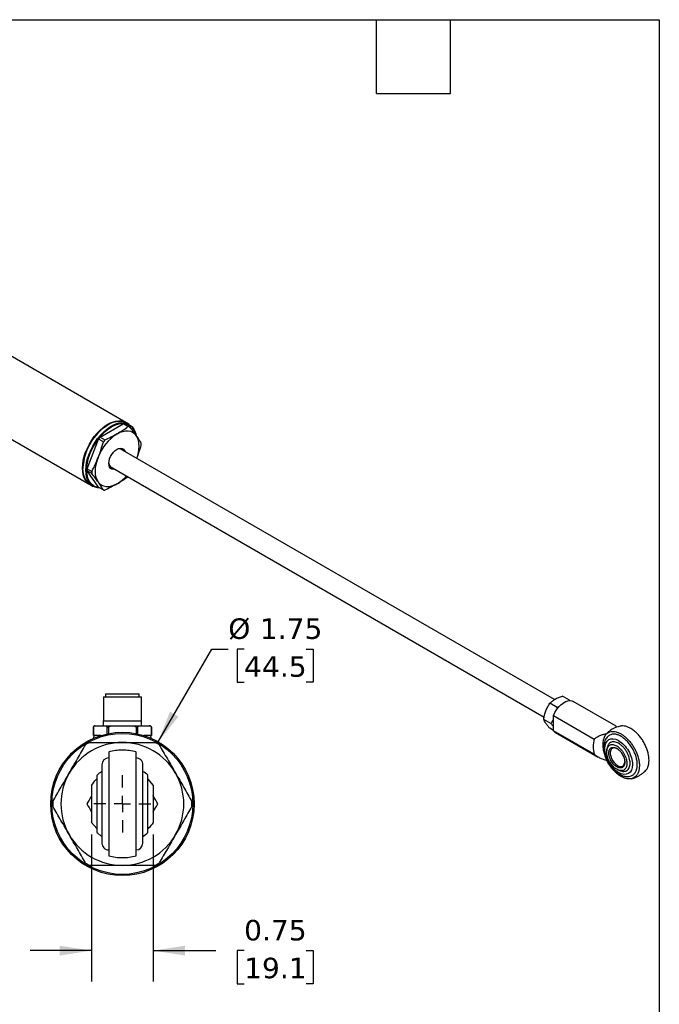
# Model space of a CAD drawing. Header units: inches. Extents: x 0.7 to 32.2, y 0.7 to 24.8.
# Tile 6 of 6: x 24.4 to 32.2, y 12.7 to 24.8. Entities that reach past the tile are written whole.
import ezdxf

# ---------------------------------------------------------------- set-up
doc = ezdxf.new("R2010")
doc.units = ezdxf.units.IN
doc.header["$LTSCALE"] = 3
doc.header["$MEASUREMENT"] = 0
doc.linetypes.add('SLD-Center', pattern=[0.75, 0.6, -0.05, 0.05, -0.05])
doc.linetypes.add('SLD-Solid', pattern=[0])
doc.layers.add('CENTER', color=40, linetype='SLD-Center')
doc.layers.add('DIMENSIONS', color=140, linetype='SLD-Solid', lineweight=25)
doc.layers.add('TEXT', color=140, linetype='SLD-Solid', lineweight=25)
doc.styles.add('SLDTEXTSTYLE0', font='VERDANA.TTF')
doc.dimstyles.new('SLDDIMSTYLE6', dxfattribs={"dimtxt": 0.254883, "dimasz": 0.39, "dimexe": 0, "dimexo": 0.0625, "dimgap": 0.063721, "dimtad": 0, "dimtih": 1, "dimtoh": 1, "dimrnd": 1e-09, "dimzin": 12, "dimdsep": 46, "dimtxsty": 'SLDTEXTSTYLE0', "dimsah": 1, "dimcen": 0, "dimadec": 0, "dimazin": 3, "dimtfac": 1, "dimtofl": 0, "dimtmove": 0, "dimatfit": 3, "dimfxl": 0, "dimfrac": 2, "dimtolj": 1, "dimtzin": 12, "dimarcsym": 0})
doc.dimstyles.new('SLDDIMSTYLE7', dxfattribs={"dimtxt": 0.254883, "dimasz": 0.39, "dimexe": 0, "dimexo": 0.0625, "dimgap": 0.063721, "dimtad": 0, "dimtih": 1, "dimtoh": 1, "dimrnd": 1e-09, "dimdsep": 46, "dimtxsty": 'SLDTEXTSTYLE0', "dimsah": 1, "dimcen": 0.09, "dimadec": 0, "dimazin": 2, "dimtfac": 1, "dimtmove": 0, "dimatfit": 0, "dimfxl": 0, "dimfrac": 2, "dimtolj": 1, "dimtzin": 12, "dimarcsym": 0})

# ---------------------------------------------------------------- blocks, each defined once
blk = doc.blocks.new('_D_7')
at = {"layer": 'DIMENSIONS'}
for p, q in [((26.134, 15.933), (26.788, 17.066)), ((26.788, 17.066), (26.989, 17.066)), ((27.182, 17.066), (27.096, 17.066)), ((27.096, 17.066), (27.096, 16.661)), ((27.939, 17.066), (28.025, 17.066)), ((28.025, 17.066), (28.025, 16.661)), ((27.096, 16.661), (27.182, 16.661)), ((28.025, 16.661), (27.939, 16.661))]:
    blk.add_line(p, q, dxfattribs=at)
blk.add_solid([(26.134, 15.933), (26.381, 16.241), (26.277, 16.301)], dxfattribs=at)
at = {"layer": 'DIMENSIONS', "char_height": 0.25, "attachment_point": 1, "style": 'SLDTEXTSTYLE0'}
for s, insert in [('%%c', (26.989, 17.44)), ('1.75', (27.374, 17.44)), ('44.5', (27.182, 16.978))]:
    blk.add_mtext(s, dxfattribs=dict(at, insert=insert))
blk = doc.blocks.new('_D_8')
at = {"layer": 'DIMENSIONS'}
for p, q in [((25.321, 14.8), (25.321, 13.009)), ((26.071, 14.8), (26.071, 13.009)), ((25.321, 13.384), (24.571, 13.384)), ((26.071, 13.384), (26.836, 13.384)), ((27.182, 13.384), (27.096, 13.384)), ((27.096, 13.384), (27.096, 12.979)), ((27.939, 13.384), (28.025, 13.384)), ((28.025, 13.384), (28.025, 12.979)), ((27.096, 12.979), (27.182, 12.979)), ((28.025, 12.979), (27.939, 12.979))]:
    blk.add_line(p, q, dxfattribs=at)
for points in [[(25.321, 13.384), (24.931, 13.444), (24.931, 13.324)], [(26.071, 13.384), (26.461, 13.324), (26.461, 13.444)]]:
    blk.add_solid(points, dxfattribs=at)
at = {"layer": 'DIMENSIONS', "char_height": 0.25, "attachment_point": 1, "style": 'SLDTEXTSTYLE0'}
for s, insert in [('0.75', (27.182, 13.759)), ('19.1', (27.182, 13.297))]:
    blk.add_mtext(s, dxfattribs=dict(at, insert=insert))
blk = doc.blocks.new('SW_CENTERMARKSYMBOL_2')
at = {"layer": 'CENTER', "color": 0}
for p, q in [((0, 0.2), (0, 0.34925)), ((-0.2, 0), (-0.34925, 0)), ((0, 0), (-0.1, 0)), ((0, 0), (0, 0.1)), ((0, 0), (0, -0.1)), ((0, 0), (0.1, 0)), ((0.2, 0), (0.34925, 0)), ((0, -0.2), (0, -0.34925))]:
    blk.add_line(p, q, dxfattribs=at)

msp = doc.modelspace()

# ---------------------------------------------------------------- linework, layer by layer
for p, q in [((25.738, 19.833), (18.797, 23.84)), ((18.141, 23.208), (25.3, 19.075)), ((25.424, 19.652), (25.707, 19.815)), ((25.524, 19.808), (25.519, 19.805)), ((25.764, 19.782), (25.707, 19.815)), ((25.724, 19.814), (25.782, 19.781)), ((25.779, 19.81), (25.743, 19.83)), ((25.265, 19.266), (25.406, 19.63)), ((25.464, 19.597), (25.406, 19.63)), ((25.424, 19.652), (25.481, 19.619)), ((30.972, 16.45), (25.67, 19.511)), ((25.674, 19.51), (25.676, 19.507)), ((25.215, 19.279), (25.215, 19.272)), ((25.265, 19.266), (25.322, 19.233)), ((25.406, 19.041), (25.265, 19.243)), ((25.322, 19.209), (25.265, 19.243)), ((25.546, 19.295), (30.844, 16.236)), ((25.546, 19.293), (25.549, 19.293)), ((25.306, 19.072), (25.341, 19.052)), ((25.406, 19.041), (25.464, 19.008)), ((25.464, 16.483), (25.464, 16.188)), ((25.464, 16.483), (25.696, 16.483)), ((25.492, 16.519), (25.492, 16.483)), ((25.492, 16.519), (25.696, 16.519)), ((25.696, 16.519), (25.901, 16.519)), ((25.696, 16.483), (25.929, 16.483)), ((25.901, 16.483), (25.901, 16.519)), ((25.929, 16.188), (25.929, 16.483)), ((31.155, 16.442), (31.068, 16.492)), ((31.002, 16.354), (30.915, 16.404)), ((31.002, 16.354), (30.996, 16.325)), ((31.028, 16.363), (31.002, 16.354)), ((31.155, 16.442), (31.15, 16.437)), ((31.161, 16.435), (31.155, 16.442)), ((31.723, 16.125), (31.2, 16.427)), ((30.958, 16.253), (31.454, 15.967)), ((30.958, 16.069), (30.958, 16.253)), ((25.342, 16.109), (25.342, 16.01)), ((25.342, 16.01), (25.342, 16.109)), ((25.342, 16.109), (25.342, 16.109)), ((25.366, 16.128), (25.485, 16.128)), ((25.462, 16.188), (25.462, 16.128)), ((25.462, 16.188), (25.696, 16.188)), ((25.508, 16.109), (25.53, 16.109)), ((25.508, 16.109), (25.508, 16.03)), ((25.53, 16.034), (25.53, 16.109)), ((25.578, 16.128), (25.815, 16.128)), ((25.696, 16.188), (25.931, 16.188)), ((25.863, 16.109), (25.884, 16.109)), ((25.863, 16.109), (25.863, 16.034)), ((25.884, 16.03), (25.884, 16.109)), ((25.908, 16.128), (26.027, 16.128)), ((25.931, 16.128), (25.931, 16.188)), ((26.051, 16.01), (26.051, 16.109)), ((26.051, 16.109), (26.051, 16.01)), ((26.051, 16.109), (26.051, 16.109)), ((30.925, 16.156), (30.839, 16.207)), ((25.382, 16.01), (25.342, 16.01)), ((25.342, 16.01), (25.342, 16.01)), ((25.435, 16.01), (25.382, 16.01)), ((26.011, 16.01), (25.958, 16.01)), ((26.051, 16.01), (26.011, 16.01)), ((26.051, 16.01), (26.051, 16.01)), ((30.958, 16.073), (30.915, 16.098)), ((31.454, 15.783), (30.958, 16.069)), ((30.981, 16.049), (31.504, 15.746)), ((25.321, 15.401), (25.321, 14.95)), ((26.009, 15.478), (26.071, 15.401)), ((26.071, 15.401), (26.071, 14.95)), ((25.384, 14.873), (25.321, 14.95))]:
    msp.add_line(p, q)
at = {"flags": 128}
for points in [[(25.303, 19.074), (25.294, 19.079), (25.269, 19.1), (25.248, 19.126), (25.231, 19.157), (25.219, 19.192), (25.212, 19.232), (25.21, 19.276), (25.212, 19.322), (25.219, 19.37), (25.231, 19.42), (25.248, 19.47), (25.269, 19.52), (25.294, 19.568), (25.322, 19.616), (25.353, 19.66), (25.387, 19.701), (25.424, 19.739), (25.461, 19.772), (25.5, 19.799), (25.539, 19.822), (25.577, 19.838), (25.615, 19.849), (25.651, 19.853), (25.685, 19.851), (25.716, 19.843), (25.74, 19.831)], [(25.306, 19.072), (25.299, 19.076), (25.274, 19.097), (25.253, 19.122), (25.237, 19.153), (25.225, 19.189), (25.218, 19.229), (25.215, 19.272), (25.218, 19.319), (25.225, 19.367), (25.237, 19.417), (25.253, 19.467), (25.274, 19.517), (25.299, 19.565), (25.327, 19.612), (25.359, 19.657), (25.393, 19.698), (25.429, 19.736), (25.466, 19.768), (25.505, 19.796), (25.544, 19.819), (25.582, 19.835), (25.62, 19.846), (25.656, 19.85), (25.69, 19.848), (25.722, 19.84), (25.743, 19.83)], [(25.424, 19.031), (25.394, 19.033), (25.363, 19.042), (25.334, 19.056), (25.31, 19.076), (25.289, 19.102), (25.272, 19.133), (25.26, 19.169), (25.253, 19.209), (25.25, 19.252), (25.253, 19.298), (25.26, 19.346), (25.272, 19.396), (25.289, 19.446), (25.31, 19.496), (25.334, 19.545), (25.363, 19.592), (25.394, 19.637), (25.428, 19.678), (25.464, 19.715), (25.502, 19.748), (25.54, 19.776), (25.579, 19.798), (25.618, 19.815), (25.655, 19.826), (25.691, 19.83), (25.726, 19.828), (25.757, 19.82), (25.785, 19.805), (25.81, 19.785), (25.831, 19.759), (25.847, 19.728), (25.859, 19.692), (25.863, 19.677)], [(25.416, 19.035), (25.399, 19.038), (25.368, 19.046), (25.34, 19.062), (25.316, 19.083), (25.296, 19.11), (25.28, 19.142), (25.269, 19.178), (25.262, 19.219), (25.261, 19.263), (25.265, 19.31), (25.274, 19.359), (25.287, 19.409), (25.305, 19.459), (25.327, 19.509), (25.354, 19.558), (25.383, 19.604), (25.416, 19.647), (25.451, 19.687), (25.488, 19.723), (25.526, 19.753), (25.565, 19.779)], [(25.565, 19.779), (25.604, 19.798), (25.642, 19.812), (25.679, 19.819), (25.714, 19.82), (25.747, 19.814), (25.777, 19.802), (25.803, 19.784), (25.825, 19.76), (25.843, 19.73), (25.857, 19.696), (25.863, 19.67)], [(25.632, 19.695), (25.667, 19.712), (25.701, 19.724), (25.734, 19.73), (25.765, 19.731), (25.794, 19.725), (25.82, 19.714), (25.843, 19.697), (25.862, 19.674)], [(25.862, 19.674), (25.877, 19.647), (25.888, 19.616), (25.895, 19.581), (25.897, 19.542), (25.895, 19.501), (25.888, 19.457), (25.877, 19.413), (25.871, 19.395)], [(25.605, 19.261), (25.589, 19.259), (25.569, 19.262), (25.553, 19.271), (25.541, 19.286), (25.534, 19.306), (25.531, 19.331), (25.534, 19.358), (25.541, 19.387), (25.553, 19.416), (25.569, 19.443), (25.589, 19.468), (25.61, 19.489), (25.632, 19.505), (25.655, 19.515), (25.676, 19.519), (25.695, 19.516), (25.711, 19.507), (25.723, 19.492), (25.729, 19.477)], [(25.674, 19.509), (25.673, 19.511), (25.672, 19.512)], [(25.403, 19.103), (25.387, 19.13), (25.376, 19.162), (25.369, 19.197), (25.367, 19.236), (25.369, 19.277), (25.376, 19.32), (25.387, 19.365), (25.403, 19.409)], [(25.552, 19.291), (25.549, 19.292), (25.548, 19.292)], [(25.632, 19.083), (25.598, 19.065), (25.564, 19.053), (25.531, 19.047), (25.5, 19.047), (25.471, 19.053), (25.445, 19.064), (25.422, 19.081), (25.403, 19.103)], [(30.958, 16.253), (30.975, 16.29), (30.996, 16.325), (31.02, 16.357), (31.047, 16.385), (31.076, 16.407), (31.105, 16.424), (31.133, 16.434), (31.16, 16.438), (31.184, 16.434), (31.2, 16.427)], [(30.958, 16.069), (30.975, 16.052), (30.981, 16.049)], [(31.61, 16.035), (31.59, 16.014), (31.575, 15.987), (31.564, 15.955), (31.559, 15.919), (31.559, 15.879), (31.564, 15.837), (31.575, 15.793), (31.59, 15.749), (31.61, 15.705)], [(31.74, 15.848), (31.719, 15.857), (31.699, 15.86), (31.681, 15.856), (31.667, 15.846), (31.657, 15.83), (31.652, 15.809), (31.652, 15.784), (31.657, 15.757), (31.667, 15.73), (31.681, 15.703), (31.699, 15.679), (31.719, 15.659), (31.74, 15.643), (31.761, 15.634), (31.781, 15.631), (31.799, 15.635), (31.813, 15.645), (31.823, 15.662), (31.828, 15.683), (31.828, 15.694)]]:
    msp.add_lwpolyline(points, dxfattribs=at)
for radius in [0.875, 0.86]:
    msp.add_circle((25.696, 15.175), radius)
for centre, radius, start, end in [((25.872, 19.25), 0.657, 122.4546, 177.5508), ((25.7, 19.644), 0.171, 81.9467, 87.8343), ((25.758, 19.611), 0.171, 81.9467, 87.8343), ((25.943, 19.21), 0.576, 122.638, 159.7729), ((25.95, 19.211), 0.687, 140.0404, 142.3705), ((26.008, 19.178), 0.687, 140.0404, 142.3705), ((25.658, 19.456), 0.0558, 45.049, 124.0367), ((25.523, 19.568), 0.401, 358.3307, 1.6693), ((25.665, 19.254), 0.401, 178.3307, 181.6693), ((25.587, 19.333), 0.0552, 175.4707, 255.4543), ((25.723, 19.221), 0.401, 178.3307, 181.6693), ((25.387, 19.491), 0.476, 300.985, 319.0474), ((25.488, 19.177), 0.171, 261.9467, 267.8343), ((25.372, 15.981), 0.0295, 90, 190.1823), ((26.021, 15.981), 0.0295, 349.8177, 90), ((31.819, 15.838), 0.287, 127.0329, 136.7079), ((25.696, 15.175), 0.75, 90, 150), ((25.696, 15.175), 0.85, 118.0725, 121.9275), ((25.696, 15.175), 0.75, 30, 90), ((25.696, 15.175), 0.85, 58.0725, 61.9275), ((31.794, 15.875), 0.352, 164.8418, 195.1582), ((25.696, 15.175), 0.656, 90, 104.7472), ((25.696, 15.175), 0.656, 75.2465, 90), ((25.53, 15.654), 0.0833, 90.0185, 180), ((25.863, 15.654), 0.0833, 0, 90.0185), ((25.696, 15.175), 0.75, 150, 210), ((25.696, 15.175), 0.469, 48.1426, 57.7592), ((25.696, 15.175), 0.75, 330, 30), ((25.696, 15.175), 0.85, 178.0725, 181.9275), ((25.696, 15.175), 0.85, 358.0725, 1.9275), ((25.696, 15.175), 0.75, 210, 270), ((25.696, 15.175), 0.75, 270, 330), ((25.696, 15.175), 0.469, 302.2409, 311.8623), ((25.53, 14.696), 0.0833, 180, 270.0185), ((25.863, 14.696), 0.0833, 270.0185, 0), ((25.696, 15.175), 0.85, 238.0725, 241.9275), ((25.696, 15.175), 0.656, 255.2465, 270), ((25.696, 15.175), 0.656, 270, 284.7472), ((25.696, 15.175), 0.85, 298.0725, 301.9275)]:
    msp.add_arc(centre, radius, start, end)
for points, knots in [([(25.632, 19.695), (25.656, 19.709), (25.679, 19.723), (25.723, 19.752), (25.744, 19.767), (25.764, 19.782)], [0, 0, 0, 0, 0.5, 0.5, 1, 1, 1, 1]), ([(25.782, 19.781), (25.796, 19.762), (25.811, 19.744), (25.837, 19.709), (25.85, 19.691), (25.862, 19.674)], [0, 0, 0, 0, 0.5, 0.5, 1, 1, 1, 1]), ([(25.403, 19.409), (25.414, 19.44), (25.425, 19.471), (25.446, 19.533), (25.455, 19.565), (25.464, 19.597)], [0, 0, 0, 0, 0.5, 0.5, 1, 1, 1, 1]), ([(25.481, 19.619), (25.508, 19.631), (25.534, 19.643), (25.584, 19.668), (25.609, 19.681), (25.632, 19.695)], [0, 0, 0, 0, 0.5, 0.5, 1, 1, 1, 1]), ([(25.862, 19.674), (25.874, 19.658), (25.885, 19.641), (25.905, 19.61), (25.914, 19.594), (25.923, 19.579)], [0, 0, 0, 0, 0.5, 0.5, 1, 1, 1, 1]), ([(25.923, 19.556), (25.914, 19.524), (25.899, 19.47), (25.879, 19.417), (25.871, 19.395)], [0, 0, 0, 0, 0.58204, 1, 1, 1, 1]), ([(25.322, 19.233), (25.337, 19.261), (25.351, 19.29), (25.378, 19.349), (25.391, 19.379), (25.403, 19.409)], [0, 0, 0, 0, 0.5, 0.5, 1, 1, 1, 1]), ([(25.403, 19.103), (25.391, 19.12), (25.378, 19.137), (25.351, 19.173), (25.337, 19.191), (25.322, 19.209)], [0, 0, 0, 0, 0.5, 0.5, 1, 1, 1, 1]), ([(25.764, 19.17), (25.744, 19.154), (25.723, 19.139), (25.679, 19.11), (25.656, 19.096), (25.632, 19.083)], [0, 0, 0, 0, 0.5, 0.5, 1, 1, 1, 1]), ([(25.464, 19.008), (25.455, 19.023), (25.446, 19.038), (25.425, 19.07), (25.414, 19.086), (25.403, 19.103)], [0, 0, 0, 0, 0.5, 0.5, 1, 1, 1, 1]), ([(25.632, 19.083), (25.609, 19.069), (25.584, 19.056), (25.534, 19.03), (25.508, 19.018), (25.481, 19.006)], [0, 0, 0, 0, 0.5, 0.5, 1, 1, 1, 1]), ([(30.98, 16.455), (30.993, 16.462), (31.007, 16.469), (31.036, 16.482), (31.052, 16.487), (31.068, 16.492)], [0, 0, 0, 0, 0.5, 0.5, 1, 1, 1, 1]), ([(30.865, 16.312), (30.871, 16.329), (30.879, 16.345), (30.896, 16.375), (30.905, 16.39), (30.915, 16.404)], [0, 0, 0, 0, 0.5, 0.5, 1, 1, 1, 1]), ([(30.915, 16.404), (30.924, 16.413), (30.934, 16.422), (30.955, 16.439), (30.967, 16.447), (30.98, 16.455)], [0, 0, 0, 0, 0.5, 0.5, 1, 1, 1, 1]), ([(30.839, 16.207), (30.841, 16.225), (30.844, 16.243), (30.853, 16.278), (30.858, 16.295), (30.865, 16.312)], [0, 0, 0, 0, 0.5, 0.5, 1, 1, 1, 1]), ([(25.366, 16.128), (25.365, 16.128), (25.362, 16.128), (25.361, 16.129), (25.359, 16.128), (25.358, 16.128), (25.357, 16.128), (25.357, 16.128), (25.356, 16.128), (25.356, 16.127), (25.355, 16.127), (25.353, 16.126), (25.35, 16.125), (25.347, 16.122), (25.345, 16.119), (25.344, 16.117), (25.343, 16.116), (25.343, 16.114), (25.342, 16.112), (25.342, 16.11), (25.342, 16.109)], [0, 0, 0, 0, 0.391217, 0.608812, 0.656106, 0.663643, 0.670091, 0.675923, 0.681651, 0.687711, 0.694388, 0.710039, 0.750138, 0.844649, 0.884457, 0.913556, 0.925381, 0.936208, 0.956873, 1, 1, 1, 1]), ([(25.342, 16.109), (25.342, 16.111), (25.343, 16.113), (25.344, 16.117), (25.345, 16.119), (25.348, 16.123), (25.35, 16.124), (25.357, 16.128), (25.362, 16.128), (25.366, 16.128)], [0, 0, 0, 0, 0.125, 0.125, 0.25, 0.25, 0.5, 0.5, 1, 1, 1, 1]), ([(25.485, 16.128), (25.487, 16.128), (25.489, 16.128), (25.494, 16.127), (25.496, 16.127), (25.501, 16.124), (25.503, 16.123), (25.506, 16.119), (25.507, 16.117), (25.508, 16.113), (25.508, 16.111), (25.508, 16.109)], [0, 0, 0, 0, 0.25, 0.25, 0.5, 0.5, 0.75, 0.75, 0.875, 0.875, 1, 1, 1, 1]), ([(25.485, 16.128), (25.487, 16.128), (25.493, 16.128), (25.502, 16.128), (25.511, 16.128), (25.52, 16.128), (25.531, 16.128), (25.545, 16.128), (25.561, 16.128), (25.572, 16.128), (25.578, 16.128)], [0, 0, 0, 0, 0.099898, 0.19975, 0.299663, 0.399741, 0.500089, 0.666927, 0.833401, 1, 1, 1, 1]), ([(25.53, 16.109), (25.53, 16.111), (25.531, 16.113), (25.534, 16.117), (25.536, 16.119), (25.542, 16.123), (25.546, 16.124), (25.56, 16.128), (25.569, 16.128), (25.578, 16.128)], [0, 0, 0, 0, 0.125, 0.125, 0.25, 0.25, 0.5, 0.5, 1, 1, 1, 1]), ([(25.815, 16.128), (25.82, 16.128), (25.824, 16.128), (25.833, 16.127), (25.838, 16.127), (25.847, 16.124), (25.851, 16.123), (25.857, 16.119), (25.859, 16.117), (25.862, 16.113), (25.863, 16.111), (25.863, 16.109)], [0, 0, 0, 0, 0.25, 0.25, 0.5, 0.5, 0.75, 0.75, 0.875, 0.875, 1, 1, 1, 1]), ([(25.815, 16.128), (25.818, 16.128), (25.825, 16.128), (25.835, 16.128), (25.845, 16.128), (25.854, 16.128), (25.866, 16.128), (25.879, 16.128), (25.894, 16.128), (25.904, 16.128), (25.908, 16.128)], [0, 0, 0, 0, 0.099898, 0.19975, 0.299663, 0.399741, 0.500089, 0.666927, 0.833401, 1, 1, 1, 1]), ([(25.884, 16.109), (25.884, 16.111), (25.885, 16.113), (25.886, 16.117), (25.887, 16.119), (25.89, 16.123), (25.892, 16.124), (25.899, 16.128), (25.904, 16.128), (25.908, 16.128)], [0, 0, 0, 0, 0.125, 0.125, 0.25, 0.25, 0.5, 0.5, 1, 1, 1, 1]), ([(26.051, 16.109), (26.051, 16.11), (26.051, 16.112), (26.05, 16.114), (26.049, 16.116), (26.048, 16.118), (26.047, 16.121), (26.04, 16.128), (26.033, 16.128), (26.027, 16.128)], [0, 0, 0, 0, 0.057751, 0.085571, 0.113259, 0.143564, 0.180702, 0.286133, 1, 1, 1, 1]), ([(26.027, 16.128), (26.029, 16.128), (26.031, 16.128), (26.036, 16.127), (26.038, 16.127), (26.043, 16.124), (26.045, 16.123), (26.048, 16.119), (26.049, 16.117), (26.05, 16.113), (26.051, 16.111), (26.051, 16.109)], [0, 0, 0, 0, 0.25, 0.25, 0.5, 0.5, 0.75, 0.75, 0.875, 0.875, 1, 1, 1, 1]), ([(26.043, 16.124), (26.042, 16.124), (26.038, 16.128), (26.032, 16.128), (26.027, 16.128), (26.027, 16.128)], [0, 0, 0, 0, 0.087289, 0.895629, 1, 1, 1, 1]), ([(30.865, 16.159), (30.858, 16.168), (30.853, 16.177), (30.844, 16.192), (30.841, 16.2), (30.839, 16.207)], [0, 0, 0, 0, 0.5, 0.5, 1, 1, 1, 1]), ([(30.915, 16.098), (30.905, 16.109), (30.896, 16.119), (30.879, 16.14), (30.871, 16.15), (30.865, 16.159)], [0, 0, 0, 0, 0.5, 0.5, 1, 1, 1, 1]), ([(30.958, 16.21), (30.956, 16.207), (30.947, 16.188), (30.935, 16.171), (30.925, 16.156)], [0, 0, 0, 0, 0.165085, 1, 1, 1, 1]), ([(30.925, 16.156), (30.935, 16.146), (30.947, 16.132), (30.956, 16.12), (30.958, 16.118)], [0, 0, 0, 0, 0.816979, 1, 1, 1, 1]), ([(31.774, 16.125), (31.765, 16.123), (31.745, 16.118), (31.714, 16.107), (31.681, 16.091), (31.657, 16.077), (31.646, 16.067), (31.645, 16.066)], [0, 0, 0, 0, 0.198984, 0.4355218, 0.6936792, 0.967118, 1, 1, 1, 1]), ([(31.726, 16.111), (31.726, 16.113), (31.725, 16.121), (31.723, 16.127), (31.722, 16.125), (31.722, 16.125)], [0, 0, 0, 0, 0.281643, 0.893417, 1, 1, 1, 1]), ([(32.086, 15.585), (32.086, 15.585), (32.094, 15.592), (32.105, 15.612), (32.118, 15.646), (32.125, 15.685), (32.125, 15.729), (32.119, 15.776), (32.107, 15.825), (32.088, 15.873), (32.065, 15.922), (32.037, 15.967), (32.004, 16.009), (31.97, 16.046), (31.932, 16.077), (31.895, 16.102), (31.857, 16.119), (31.821, 16.127), (31.793, 16.129), (31.779, 16.125), (31.775, 16.124)], [0, 0, 0, 0, 0.000589, 0.062413, 0.122494, 0.184318, 0.2444, 0.306224, 0.366305, 0.428129, 0.488211, 0.550035, 0.610117, 0.67194, 0.732022, 0.793846, 0.853928, 0.915752, 0.975833, 1, 1, 1, 1]), ([(31.454, 15.967), (31.465, 15.976), (31.476, 15.984), (31.5, 15.998), (31.512, 16.004), (31.539, 16.015), (31.552, 16.02), (31.581, 16.029), (31.595, 16.032), (31.61, 16.035)], [0, 0, 0, 0, 0.25, 0.25, 0.5, 0.5, 0.75, 0.75, 1, 1, 1, 1]), ([(31.643, 16.014), (31.637, 16.01), (31.622, 16.001), (31.604, 15.981), (31.589, 15.957), (31.579, 15.93), (31.573, 15.9), (31.571, 15.868), (31.573, 15.836), (31.578, 15.804), (31.586, 15.774), (31.595, 15.748), (31.605, 15.723), (31.615, 15.701), (31.623, 15.687), (31.627, 15.68)], [0, 0, 0, 0, 0.070384, 0.163504, 0.249454, 0.337341, 0.425949, 0.513867, 0.599874, 0.682936, 0.760162, 0.828951, 0.883584, 0.946938, 1, 1, 1, 1]), ([(31.61, 16.035), (31.617, 16.041), (31.625, 16.046), (31.642, 16.054), (31.651, 16.056), (31.666, 16.059), (31.671, 16.059), (31.681, 16.06), (31.686, 16.06), (31.702, 16.059), (31.712, 16.057), (31.729, 16.053), (31.735, 16.051), (31.746, 16.047), (31.751, 16.045), (31.769, 16.037), (31.78, 16.031), (31.797, 16.02), (31.803, 16.017), (31.814, 16.009), (31.82, 16.004), (31.837, 15.991), (31.848, 15.981), (31.864, 15.965), (31.869, 15.959), (31.88, 15.948), (31.885, 15.942), (31.9, 15.924), (31.91, 15.911), (31.928, 15.884), (31.936, 15.871), (31.952, 15.842), (31.96, 15.828), (31.973, 15.799), (31.978, 15.784), (31.986, 15.762), (31.989, 15.754), (31.993, 15.74), (31.995, 15.732), (32, 15.71), (32.003, 15.696), (32.005, 15.675), (32.006, 15.668), (32.007, 15.654), (32.007, 15.647), (32.007, 15.628), (32.006, 15.615), (32.003, 15.597), (32.002, 15.591), (32, 15.58), (31.998, 15.574), (31.993, 15.558), (31.989, 15.548), (31.981, 15.535), (31.979, 15.531), (31.973, 15.523), (31.97, 15.519), (31.96, 15.508), (31.952, 15.502), (31.937, 15.493), (31.928, 15.489), (31.91, 15.483), (31.9, 15.481), (31.88, 15.48), (31.87, 15.481), (31.853, 15.483), (31.848, 15.485), (31.837, 15.487), (31.831, 15.489), (31.814, 15.495), (31.803, 15.5), (31.78, 15.512), (31.769, 15.519), (31.746, 15.536), (31.735, 15.544), (31.718, 15.559), (31.713, 15.564), (31.702, 15.575), (31.697, 15.581), (31.681, 15.598), (31.671, 15.61), (31.656, 15.629), (31.652, 15.635), (31.643, 15.649), (31.638, 15.655), (31.625, 15.676), (31.617, 15.69), (31.61, 15.705)], [0, 0, 0, 0, 0.03125, 0.03125, 0.0625, 0.0625, 0.078125, 0.078125, 0.09375, 0.09375, 0.125, 0.125, 0.140625, 0.140625, 0.15625, 0.15625, 0.1875, 0.1875, 0.203125, 0.203125, 0.21875, 0.21875, 0.25, 0.25, 0.265625, 0.265625, 0.28125, 0.28125, 0.3125, 0.3125, 0.34375, 0.34375, 0.375, 0.375, 0.40625, 0.40625, 0.421875, 0.421875, 0.4375, 0.4375, 0.46875, 0.46875, 0.484375, 0.484375, 0.5, 0.5, 0.53125, 0.53125, 0.546875, 0.546875, 0.5625, 0.5625, 0.59375, 0.59375, 0.609375, 0.609375, 0.625, 0.625, 0.65625, 0.65625, 0.6875, 0.6875, 0.71875, 0.71875, 0.75, 0.75, 0.765625, 0.765625, 0.78125, 0.78125, 0.8125, 0.8125, 0.84375, 0.84375, 0.875, 0.875, 0.890625, 0.890625, 0.90625, 0.90625, 0.9375, 0.9375, 0.953125, 0.953125, 0.96875, 0.96875, 1, 1, 1, 1]), ([(31.981, 15.655), (31.981, 15.67), (31.979, 15.699), (31.968, 15.749), (31.95, 15.8), (31.924, 15.852), (31.892, 15.9), (31.857, 15.942), (31.82, 15.976), (31.783, 16.001), (31.745, 16.019), (31.709, 16.028), (31.673, 16.027), (31.653, 16.018), (31.643, 16.014)], [0, 0, 0, 0, 0.077819, 0.160299, 0.246208, 0.333941, 0.421673, 0.507582, 0.590063, 0.667882, 0.745701, 0.828181, 0.91409, 1, 1, 1, 1]), ([(25.047, 15.55), (25.08, 15.608), (25.114, 15.666), (25.18, 15.782), (25.214, 15.839), (25.247, 15.897)], [0, 0, 0, 0, 0.5, 0.5, 1, 1, 1, 1]), ([(25.296, 15.925), (25.363, 15.925), (25.429, 15.925), (25.563, 15.925), (25.629, 15.925), (25.696, 15.925)], [0, 0, 0, 0, 0.5, 0.5, 1, 1, 1, 1]), ([(25.696, 15.925), (25.763, 15.925), (25.83, 15.925), (25.964, 15.925), (26.03, 15.925), (26.096, 15.925)], [0, 0, 0, 0, 0.5, 0.5, 1, 1, 1, 1]), ([(26.146, 15.897), (26.179, 15.839), (26.212, 15.782), (26.279, 15.666), (26.312, 15.608), (26.346, 15.55)], [0, 0, 0, 0, 0.5, 0.5, 1, 1, 1, 1]), ([(31.584, 15.851), (31.584, 15.903), (31.602, 15.942), (31.665, 15.979), (31.708, 15.975), (31.798, 15.923), (31.841, 15.877), (31.905, 15.767), (31.922, 15.707), (31.922, 15.655)], [0, 0, 0, 0, 0.25, 0.25, 0.5, 0.5, 0.75, 0.75, 1, 1, 1, 1]), ([(31.608, 15.812), (31.608, 15.813), (31.608, 15.816), (31.608, 15.82), (31.608, 15.824), (31.609, 15.828), (31.609, 15.832), (31.61, 15.839), (31.612, 15.848), (31.616, 15.859), (31.621, 15.869), (31.63, 15.881), (31.643, 15.893), (31.663, 15.9), (31.685, 15.9), (31.708, 15.895), (31.731, 15.884), (31.754, 15.868), (31.777, 15.847), (31.799, 15.821), (31.819, 15.791), (31.835, 15.759), (31.844, 15.734), (31.849, 15.717), (31.851, 15.707), (31.852, 15.697), (31.854, 15.688), (31.854, 15.678), (31.854, 15.672), (31.854, 15.669)], [0, 0, 0, 0, 0.009658, 0.019246, 0.028837, 0.038502, 0.048306, 0.058313, 0.088096, 0.120109, 0.150634, 0.184482, 0.250136, 0.31579, 0.38008, 0.441804, 0.500039, 0.558274, 0.619998, 0.68672, 0.749939, 0.815725, 0.879882, 0.900044, 0.920127, 0.940148, 0.960122, 0.980067, 1, 1, 1, 1]), ([(31.62, 15.881), (31.617, 15.869), (31.611, 15.85), (31.609, 15.83), (31.608, 15.823)], [0, 0, 0, 0, 0.634821, 1, 1, 1, 1]), ([(31.893, 15.672), (31.893, 15.682), (31.892, 15.703), (31.884, 15.738), (31.871, 15.774), (31.853, 15.811), (31.831, 15.845), (31.805, 15.874), (31.779, 15.898), (31.753, 15.916), (31.727, 15.928), (31.701, 15.935), (31.676, 15.934), (31.653, 15.926), (31.635, 15.91), (31.625, 15.895), (31.621, 15.883), (31.621, 15.881)], [0, 0, 0, 0, 0.0648861, 0.1336588, 0.2052906, 0.2784426, 0.3515946, 0.4232265, 0.4919992, 0.5568853, 0.6217713, 0.690544, 0.7621759, 0.8353279, 0.9084799, 0.9801117, 1, 1, 1, 1]), ([(25.53, 15.808), (25.53, 15.808), (25.53, 15.807), (25.53, 15.784), (25.53, 15.744), (25.53, 15.687), (25.53, 15.616), (25.53, 15.532), (25.53, 15.439), (25.53, 15.338), (25.53, 15.232), (25.53, 15.124), (25.53, 15.018), (25.53, 14.917), (25.53, 14.823), (25.53, 14.739), (25.53, 14.667), (25.53, 14.61), (25.53, 14.569), (25.53, 14.545), (25.53, 14.543), (25.53, 14.542)], [0, 0, 0, 0, 0.042167, 0.095865, 0.149564, 0.203263, 0.256961, 0.31066, 0.364358, 0.418057, 0.471755, 0.525454, 0.579153, 0.632851, 0.68655, 0.740248, 0.793947, 0.847645, 0.901344, 0.955042, 1, 1, 1, 1]), ([(25.863, 14.542), (25.863, 14.543), (25.863, 14.544), (25.863, 14.567), (25.863, 14.607), (25.863, 14.664), (25.863, 14.735), (25.863, 14.818), (25.863, 14.912), (25.863, 15.013), (25.863, 15.119), (25.863, 15.226), (25.863, 15.332), (25.863, 15.434), (25.863, 15.528), (25.863, 15.612), (25.863, 15.684), (25.863, 15.741), (25.863, 15.782), (25.863, 15.806), (25.863, 15.808), (25.863, 15.809)], [0, 0, 0, 0, 0.042167, 0.095865, 0.149564, 0.203263, 0.256961, 0.31066, 0.364358, 0.418057, 0.471755, 0.525454, 0.579153, 0.632851, 0.68655, 0.740248, 0.793947, 0.847645, 0.901344, 0.955042, 1, 1, 1, 1]), ([(31.61, 15.705), (31.595, 15.709), (31.581, 15.713), (31.553, 15.723), (31.539, 15.729), (31.519, 15.738), (31.513, 15.742), (31.5, 15.749), (31.494, 15.753), (31.476, 15.764), (31.465, 15.773), (31.454, 15.783)], [0, 0, 0, 0, 0.25, 0.25, 0.5, 0.5, 0.625, 0.625, 0.75, 0.75, 1, 1, 1, 1]), ([(31.922, 15.655), (31.922, 15.604), (31.905, 15.564), (31.841, 15.528), (31.798, 15.532), (31.708, 15.584), (31.665, 15.629), (31.602, 15.739), (31.584, 15.799), (31.584, 15.851)], [0, 0, 0, 0, 0.25, 0.25, 0.5, 0.5, 0.75, 0.75, 1, 1, 1, 1]), ([(31.854, 15.669), (31.854, 15.668), (31.854, 15.664), (31.854, 15.66), (31.854, 15.655), (31.853, 15.65), (31.853, 15.646), (31.852, 15.642), (31.851, 15.637), (31.85, 15.633), (31.849, 15.629), (31.847, 15.625), (31.843, 15.616), (31.835, 15.602), (31.819, 15.588), (31.799, 15.581), (31.777, 15.581), (31.754, 15.586), (31.731, 15.597), (31.708, 15.613), (31.685, 15.634), (31.663, 15.66), (31.643, 15.69), (31.627, 15.722), (31.617, 15.749), (31.612, 15.77), (31.61, 15.782), (31.609, 15.792), (31.608, 15.798), (31.608, 15.805), (31.608, 15.81), (31.608, 15.812)], [0, 0, 0, 0, 0.010876, 0.021753, 0.032633, 0.04352, 0.054416, 0.065325, 0.076248, 0.087188, 0.098149, 0.109132, 0.12014, 0.184313, 0.250092, 0.313332, 0.380042, 0.44177, 0.50001, 0.558249, 0.619977, 0.684272, 0.74993, 0.815589, 0.879883, 0.911894, 0.941684, 0.956381, 0.970847, 0.985466, 1, 1, 1, 1]), ([(31.634, 15.797), (31.634, 15.798), (31.634, 15.801), (31.634, 15.805), (31.634, 15.809), (31.635, 15.813), (31.636, 15.818), (31.637, 15.826), (31.64, 15.834), (31.644, 15.842), (31.651, 15.852), (31.662, 15.861), (31.675, 15.865), (31.686, 15.866), (31.695, 15.866), (31.704, 15.864), (31.712, 15.862), (31.719, 15.859), (31.725, 15.856), (31.729, 15.854), (31.731, 15.853)], [0, 0, 0, 0, 0.0233365, 0.04663, 0.0699117, 0.0932129, 0.1165649, 0.1783046, 0.2400921, 0.304406, 0.3687678, 0.5000057, 0.6312435, 0.6955574, 0.7599192, 0.821659, 0.8834464, 0.9223111, 0.9611139, 1, 1, 1, 1]), ([(31.828, 15.684), (31.828, 15.683), (31.828, 15.68), (31.828, 15.676), (31.828, 15.672), (31.827, 15.668), (31.827, 15.663), (31.825, 15.655), (31.822, 15.647), (31.818, 15.639), (31.811, 15.629), (31.8, 15.62), (31.785, 15.615), (31.767, 15.614), (31.749, 15.619), (31.731, 15.627), (31.713, 15.64), (31.695, 15.656), (31.677, 15.677), (31.662, 15.7), (31.651, 15.722), (31.644, 15.739), (31.64, 15.751), (31.637, 15.763), (31.635, 15.774), (31.634, 15.783), (31.634, 15.79), (31.634, 15.794), (31.634, 15.797)], [0, 0, 0, 0, 0.011674, 0.023326, 0.034972, 0.046628, 0.058309, 0.089193, 0.120101, 0.152273, 0.184469, 0.250118, 0.315768, 0.380053, 0.441772, 0.500003, 0.558234, 0.619953, 0.684238, 0.749887, 0.815537, 0.847708, 0.879904, 0.910788, 0.941696, 0.961138, 0.980548, 1, 1, 1, 1]), ([(31.731, 15.853), (31.732, 15.852), (31.735, 15.851), (31.738, 15.849), (31.742, 15.846), (31.745, 15.844), (31.751, 15.839), (31.758, 15.833), (31.767, 15.824), (31.776, 15.815), (31.787, 15.8), (31.8, 15.781), (31.811, 15.759), (31.818, 15.742), (31.822, 15.73), (31.825, 15.717), (31.827, 15.707), (31.828, 15.698), (31.828, 15.691), (31.828, 15.687), (31.828, 15.684)], [0, 0, 0, 0, 0.023337, 0.04663, 0.069912, 0.093213, 0.116565, 0.178305, 0.240092, 0.304406, 0.368768, 0.500006, 0.631244, 0.695557, 0.759919, 0.821659, 0.883446, 0.922311, 0.961114, 1, 1, 1, 1]), ([(25.446, 15.654), (25.446, 15.654), (25.446, 15.604), (25.446, 15.424), (25.446, 15.302), (25.446, 15.175)], [0, 0, 0, 0, 0.5, 0.5, 1, 1, 1, 1]), ([(25.946, 15.175), (25.946, 15.302), (25.946, 15.424), (25.946, 15.604), (25.946, 15.654), (25.946, 15.654)], [0, 0, 0, 0, 0.5, 0.5, 1, 1, 1, 1]), ([(31.627, 15.68), (31.634, 15.668), (31.644, 15.651), (31.662, 15.628), (31.677, 15.609), (31.697, 15.589), (31.718, 15.569), (31.741, 15.551), (31.765, 15.536), (31.79, 15.524), (31.816, 15.515), (31.842, 15.51), (31.868, 15.509), (31.894, 15.514), (31.912, 15.52), (31.921, 15.526), (31.922, 15.527)], [0, 0, 0, 0, 0.0987645, 0.1390163, 0.2054165, 0.2737435, 0.3464708, 0.4217535, 0.4989572, 0.5776221, 0.6573567, 0.7377968, 0.8187283, 0.9003571, 0.9836959, 1, 1, 1, 1]), ([(31.797, 15.575), (31.8, 15.574), (31.811, 15.571), (31.83, 15.573), (31.853, 15.58), (31.871, 15.596), (31.884, 15.617), (31.892, 15.643), (31.893, 15.663), (31.893, 15.672)], [0, 0, 0, 0, 0.044975, 0.206615, 0.371685, 0.536755, 0.698395, 0.853582, 1, 1, 1, 1]), ([(31.923, 15.527), (31.923, 15.527), (31.934, 15.53), (31.95, 15.548), (31.968, 15.577), (31.979, 15.614), (31.981, 15.642), (31.981, 15.655)], [0, 0, 0, 0, 0.005428, 0.26672, 0.522583, 0.768233, 1, 1, 1, 1]), ([(24.847, 15.204), (24.88, 15.261), (24.913, 15.319), (24.98, 15.435), (25.013, 15.492), (25.047, 15.55)], [0, 0, 0, 0, 0.5, 0.5, 1, 1, 1, 1]), ([(25.384, 15.524), (25.384, 15.524), (25.384, 15.533), (25.384, 15.509), (25.384, 15.47), (25.384, 15.424), (25.384, 15.368), (25.384, 15.287), (25.384, 15.219), (25.384, 15.175)], [0, 0, 0, 0, 0.000445, 0.239796, 0.368642, 0.500223, 0.631803, 0.76065, 1, 1, 1, 1]), ([(25.447, 15.57), (25.436, 15.564), (25.413, 15.551), (25.394, 15.532), (25.385, 15.523)], [0, 0, 0, 0, 0.504843, 1, 1, 1, 1]), ([(26.009, 15.175), (26.009, 15.219), (26.009, 15.287), (26.009, 15.368), (26.009, 15.424), (26.009, 15.47), (26.009, 15.51), (26.009, 15.533), (26.009, 15.524), (26.009, 15.524)], [0, 0, 0, 0, 0.239028, 0.3677, 0.499104, 0.630507, 0.75918, 0.998207, 1, 1, 1, 1]), ([(26.346, 15.55), (26.379, 15.492), (26.413, 15.435), (26.48, 15.319), (26.513, 15.261), (26.546, 15.204)], [0, 0, 0, 0, 0.5, 0.5, 1, 1, 1, 1]), ([(31.741, 15.593), (31.743, 15.592), (31.757, 15.585), (31.776, 15.578), (31.793, 15.576), (31.797, 15.575)], [0, 0, 0, 0, 0.13458, 0.776913, 1, 1, 1, 1]), ([(31.909, 15.483), (31.918, 15.485), (31.938, 15.49), (31.969, 15.502), (32.003, 15.518), (32.035, 15.539), (32.064, 15.562), (32.079, 15.579), (32.085, 15.586)], [0, 0, 0, 0, 0.136921, 0.300185, 0.47837, 0.667103, 0.8639, 1, 1, 1, 1]), ([(25.321, 15.401), (25.338, 15.428), (25.358, 15.458), (25.381, 15.478), (25.384, 15.48)], [0, 0, 0, 0, 0.8926, 1, 1, 1, 1]), ([(25.321, 15.276), (25.32, 15.274), (25.3, 15.239), (25.281, 15.206), (25.263, 15.175)], [0, 0, 0, 0, 0.0656279, 1, 1, 1, 1]), ([(26.129, 15.175), (26.112, 15.206), (26.093, 15.239), (26.073, 15.273), (26.071, 15.276)], [0, 0, 0, 0, 0.915938, 1, 1, 1, 1]), ([(25.263, 15.175), (25.281, 15.145), (25.3, 15.112), (25.32, 15.078), (25.321, 15.075)], [0, 0, 0, 0, 0.915938, 1, 1, 1, 1]), ([(25.384, 15.175), (25.384, 15.131), (25.384, 15.064), (25.384, 14.983), (25.384, 14.927), (25.384, 14.882), (25.384, 14.838), (25.384, 14.831), (25.384, 14.826)], [0, 0, 0, 0, 0.239541, 0.36849, 0.500176, 0.631861, 0.76081, 1, 1, 1, 1]), ([(25.446, 15.175), (25.446, 15.048), (25.446, 14.927), (25.446, 14.747), (25.446, 14.696), (25.446, 14.696)], [0, 0, 0, 0, 0.5, 0.5, 1, 1, 1, 1]), ([(25.946, 14.696), (25.946, 14.696), (25.946, 14.747), (25.946, 14.927), (25.946, 15.048), (25.946, 15.175)], [0, 0, 0, 0, 0.5, 0.5, 1, 1, 1, 1]), ([(26.009, 14.826), (26.009, 14.826), (26.009, 14.818), (26.009, 14.841), (26.009, 14.881), (26.009, 14.927), (26.009, 14.983), (26.009, 15.064), (26.009, 15.131), (26.009, 15.175)], [0, 0, 0, 0, 0.001007, 0.240222, 0.368996, 0.500503, 0.63201, 0.760784, 1, 1, 1, 1]), ([(26.071, 15.075), (26.073, 15.077), (26.092, 15.111), (26.112, 15.144), (26.129, 15.175)], [0, 0, 0, 0, 0.0656279, 1, 1, 1, 1]), ([(25.047, 14.8), (25.013, 14.858), (24.98, 14.916), (24.913, 15.032), (24.88, 15.089), (24.847, 15.147)], [0, 0, 0, 0, 0.5, 0.5, 1, 1, 1, 1]), ([(26.546, 15.147), (26.513, 15.089), (26.48, 15.032), (26.413, 14.916), (26.379, 14.858), (26.346, 14.8)], [0, 0, 0, 0, 0.5, 0.5, 1, 1, 1, 1]), ([(26.071, 14.95), (26.054, 14.923), (26.035, 14.893), (26.012, 14.873), (26.009, 14.87)], [0, 0, 0, 0, 0.8926, 1, 1, 1, 1]), ([(25.247, 14.454), (25.214, 14.511), (25.18, 14.569), (25.114, 14.685), (25.08, 14.742), (25.047, 14.8)], [0, 0, 0, 0, 0.5, 0.5, 1, 1, 1, 1]), ([(25.385, 14.827), (25.394, 14.819), (25.413, 14.801), (25.435, 14.787), (25.447, 14.78)], [0, 0, 0, 0, 0.479475, 1, 1, 1, 1]), ([(26.346, 14.8), (26.312, 14.742), (26.279, 14.685), (26.212, 14.569), (26.179, 14.511), (26.146, 14.454)], [0, 0, 0, 0, 0.5, 0.5, 1, 1, 1, 1]), ([(25.696, 14.425), (25.629, 14.425), (25.563, 14.425), (25.429, 14.425), (25.363, 14.425), (25.296, 14.425)], [0, 0, 0, 0, 0.5, 0.5, 1, 1, 1, 1]), ([(26.096, 14.425), (26.03, 14.425), (25.964, 14.425), (25.83, 14.425), (25.763, 14.425), (25.696, 14.425)], [0, 0, 0, 0, 0.5, 0.5, 1, 1, 1, 1])]:
    msp.add_open_spline(points, degree=3, knots=knots)
at = {"layer": 'TEXT'}
for p, q in [((0.75, 24.75), (32.25, 24.75)), ((28.8, 23.85), (28.8, 24.75)), ((29.7, 23.85), (29.7, 24.75)), ((32.25, 24.75), (32.25, 0.75)), ((28.8, 23.85), (29.7, 23.85))]:
    msp.add_line(p, q, dxfattribs=at)

# ---------------------------------------------------------------- block references
at = {"layer": 'CENTER'}
msp.add_blockref('SW_CENTERMARKSYMBOL_2', (25.696, 15.175), dxfattribs=at)

# ---------------------------------------------------------------- dimensions: what is measured, and where the dimension line sits
at = {"layer": 'DIMENSIONS'}
dim = msp.add_diameter_dim_2p(p1=(25.259, 14.418), p2=(26.134, 15.933), dimstyle='SLDDIMSTYLE6', dxfattribs=at)
dim.commit()
dim.dimension.update_dxf_attribs({"geometry": '_D_7', "text_midpoint": (27.56, 17.066), "dimtype": 163})
dim = msp.add_linear_dim(base=(26.071, 13.384), p1=(25.321, 14.95), p2=(26.071, 14.95), dimstyle='SLDDIMSTYLE7', dxfattribs=at)
dim.commit()
dim.dimension.update_dxf_attribs({"geometry": '_D_8', "text_midpoint": (27.56, 13.384), "dimtype": 160})

doc.saveas('drawing.dxf')
